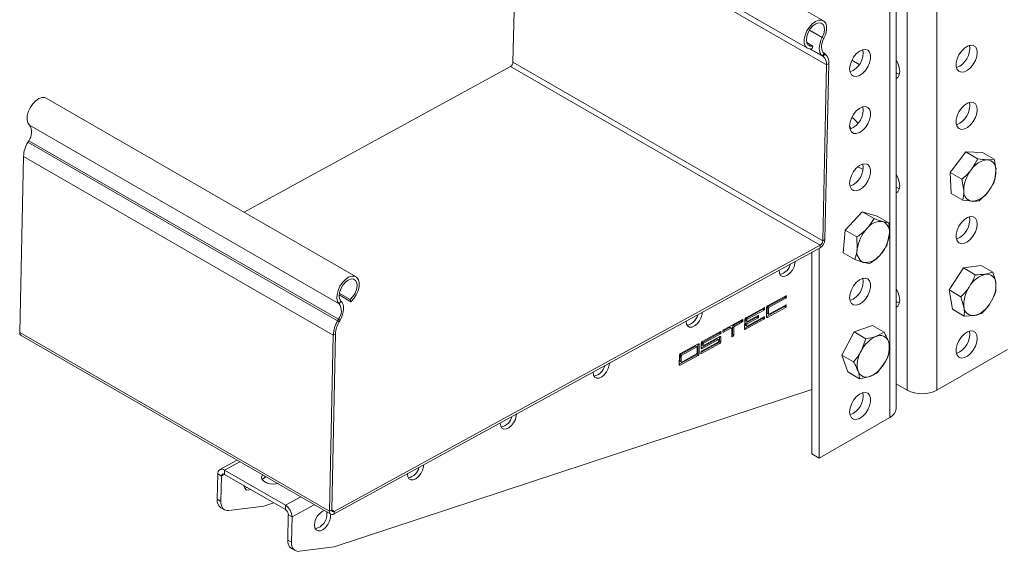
# Model space of a CAD drawing. Header units: millimetres. Extents: x -429 to 669, y -1273 to -42.
# Tile 1 of 10: x -388 to -107, y -1273 to -1121. Entities that reach past the tile are written whole.
import ezdxf

# ---------------------------------------------------------------- set-up
doc = ezdxf.new("R2010")
doc.units = ezdxf.units.MM

msp = doc.modelspace()

# ---------------------------------------------------------------- linework, layer by layer
at = {"color": 7, "linetype": 'Continuous', "lineweight": 0}
for p, q in [((-126.3, -1037.5), (-126.3, -1226.94)), ((-134.79, -1042.38), (-134.79, -1226.94)), ((-139.74, -1045.26), (-139.74, -1214.83)), ((-246.21, -1082.97), (-157.82, -1133.99)), ((-162.67, -1124.07), (-159.03, -1126.18)), ((-158.55, -1126.38), (-159.03, -1126.18)), ((-162.46, -1129.49), (-158.75, -1131.63)), ((-162.41, -1129.49), (-158.99, -1131.47)), ((-158.52, -1130.7), (-158.99, -1131.47)), ((-158.75, -1131.63), (-158.28, -1130.87)), ((-248.01, -1134.46), (-159.62, -1185.49)), ((-247.29, -1133.25), (-158.9, -1184.28)), ((-157.19, -1133.64), (-157.82, -1133.99)), ((-137.98, -1136.51), (-137.79, -1136.4)), ((-385.24, -1151.2), (-296.85, -1202.23)), ((-385.71, -1156.09), (-297.32, -1207.12)), ((-385.46, -1155.66), (-297.07, -1206.69)), ((-386.95, -1160.15), (-298.56, -1211.18)), ((-137.98, -1169.17), (-137.79, -1169.07)), ((-159.64, -1186.23), (-159.62, -1185.49)), ((-158.9, -1184.28), (-158.26, -1183.93)), ((-296.85, -1202.23), (-296.36, -1201.49)), ((-169.76, -1200.42), (-169.41, -1200.62)), ((-169.62, -1200.17), (-169.27, -1200.38)), ((-169.4, -1199.96), (-169.26, -1200.05)), ((-137.98, -1201.84), (-137.79, -1201.73)), ((-175.99, -1203.83), (-175.63, -1204.03)), ((-175.84, -1203.59), (-175.49, -1203.79)), ((-175.62, -1203.38), (-175.48, -1203.46)), ((-174.75, -1204.95), (-174.4, -1205.15)), ((-174.72, -1203.3), (-174.36, -1203.5)), ((-174.57, -1203.05), (-174.22, -1203.26)), ((-169.82, -1203.06), (-169.47, -1203.27)), ((-169.68, -1202.82), (-169.32, -1203.02)), ((-169.46, -1202.61), (-169.32, -1202.69)), ((-297.32, -1207.12), (-296.87, -1207.38)), ((-296.62, -1206.95), (-297.07, -1206.69)), ((-182.21, -1207.24), (-181.85, -1207.44)), ((-182.06, -1207), (-181.71, -1207.2)), ((-181.85, -1206.79), (-181.7, -1206.87)), ((-180.97, -1208.03), (-180.61, -1208.23)), ((-180.94, -1206.71), (-180.58, -1206.91)), ((-180.94, -1207.04), (-180.59, -1207.24)), ((-180.82, -1207.79), (-180.47, -1207.99)), ((-180.79, -1206.46), (-180.44, -1206.67)), ((-177.71, -1206.08), (-177.36, -1206.29)), ((-177.56, -1205.84), (-177.21, -1206.04)), ((-177.35, -1205.63), (-177.2, -1205.71)), ((-176.04, -1206.47), (-175.69, -1206.68)), ((-175.9, -1206.23), (-175.54, -1206.43)), ((-175.68, -1206.02), (-175.54, -1206.1)), ((-174.97, -1205.98), (-174.7, -1206.13)), ((-388.03, -1210.43), (-299.64, -1261.46)), ((-297.93, -1210.83), (-298.56, -1211.18)), ((-188.43, -1210.65), (-188.07, -1210.86)), ((-188.28, -1210.41), (-187.93, -1210.61)), ((-188.07, -1210.2), (-187.92, -1210.28)), ((-187.36, -1210.31), (-187.22, -1210.39)), ((-185.46, -1209.02), (-185.1, -1209.23)), ((-184.62, -1208.89), (-184.26, -1209.09)), ((-184.33, -1208.4), (-183.97, -1208.61)), ((-181.19, -1209.39), (-180.92, -1209.55)), ((-180.97, -1208.36), (-180.62, -1208.56)), ((-194.44, -1213.69), (-194.14, -1213.86)), ((-193.38, -1213.53), (-193.02, -1213.73)), ((-193.23, -1213.29), (-192.88, -1213.49)), ((-189.02, -1212.28), (-188.67, -1212.49)), ((-188.62, -1213.37), (-188.27, -1213.58)), ((-188.33, -1212.89), (-187.98, -1213.09)), ((-188.24, -1211.6), (-187.95, -1211.77)), ((-184.87, -1211.56), (-184.74, -1211.64)), ((-184.81, -1211.28), (-184.45, -1211.48)), ((-184.66, -1211.04), (-184.31, -1211.24)), ((-195.21, -1214.37), (-194.86, -1214.58)), ((-194.55, -1216.3), (-194.2, -1216.5)), ((-193.64, -1216.37), (-193.5, -1216.45)), ((-193.61, -1214.89), (-193.33, -1215.05)), ((-193.39, -1213.86), (-193.03, -1214.07)), ((-139.74, -1215.36), (-139.74, -1234.69)), ((-199.63, -1218.59), (-199.28, -1218.8)), ((-199.6, -1216.94), (-199.25, -1217.15)), ((-199.45, -1216.7), (-199.1, -1216.9)), ((-194.84, -1216.79), (-194.49, -1216.99)), ((-199.86, -1219.62), (-199.58, -1219.78)), ((-329.58, -1249.74), (-325.24, -1247.36)), ((-329.58, -1249.74), (-329.61, -1250.98)), ((-331.54, -1250.87), (-330.48, -1251.48)), ((-330.48, -1251.48), (-329.59, -1250.99)), ((-318.09, -1251.86), (-318.08, -1251.5)), ((-331.69, -1258.1), (-330.63, -1258.72)), ((-312.19, -1259.78), (-307.85, -1257.4)), ((-312.19, -1259.78), (-312.21, -1261.02)), ((-310.33, -1263.12), (-303.98, -1259.64)), ((-299.64, -1261.46), (-299, -1261.11)), ((-299, -1261.15), (-298.31, -1261.55)), ((-310.33, -1263.12), (-311.39, -1262.5)), ((-298.31, -1261.55), (-298.33, -1262.29)), ((-311.54, -1269.74), (-310.48, -1270.35))]:
    msp.add_line(p, q, dxfattribs=at)
at = {"color": 7, "linetype": 'Continuous', "lineweight": 15}
for p, q in [((-137.98, -1232.24), (-137.98, -1044.24)), ((-158.7, -1121.4), (-247.09, -1070.37)), ((-251.64, -1078.25), (-163.25, -1129.28)), ((-247.29, -1133.25), (-246.21, -1082.97)), ((-163.45, -1127.61), (-161.7, -1128.62)), ((-161.7, -1128.62), (-161.88, -1129.43)), ((-158.75, -1131.63), (-158.99, -1131.47)), ((-158.28, -1130.87), (-158.52, -1130.7)), ((-323.96, -1176.11), (-248.01, -1134.46)), ((-158.9, -1184.28), (-157.82, -1133.99)), ((-158.26, -1183.93), (-157.19, -1133.64)), ((-148.5, -1133.9), (-150.6, -1132.69)), ((-137.79, -1136.4), (-137.98, -1136.3)), ((-137.01, -1136.74), (-137.79, -1136.4)), ((-292.05, -1194.53), (-380.44, -1143.5)), ((-150.8, -1152.25), (-151.22, -1151.32)), ((-385.46, -1155.66), (-385.71, -1156.09)), ((-386.95, -1160.15), (-388.03, -1210.43)), ((-122.52, -1164.77), (-118.05, -1158.89)), ((-118.05, -1158.89), (-114.71, -1160.82)), ((-118.05, -1158.89), (-113.34, -1159.01)), ((-113.34, -1159.01), (-110, -1160.93)), ((-147.41, -1163.93), (-148.87, -1163.09)), ((-110, -1160.93), (-111.94, -1161.11)), ((-122.29, -1170.76), (-122.52, -1164.77)), ((-122.52, -1164.77), (-119.19, -1166.69)), ((-109.77, -1166.92), (-109.48, -1164.17)), ((-119.19, -1166.69), (-118.66, -1169.93)), ((-137.79, -1169.07), (-137.98, -1168.96)), ((-137.01, -1169.4), (-137.79, -1169.07)), ((-122.29, -1170.76), (-118.96, -1172.68)), ((-118.96, -1172.68), (-116.19, -1172.98)), ((-152.48, -1181.23), (-147.61, -1175.99)), ((-147.61, -1175.99), (-144.27, -1177.92)), ((-147.61, -1175.99), (-143.35, -1177.19)), ((-143.35, -1177.19), (-140.01, -1179.12)), ((-140.01, -1179.12), (-141.73, -1178.76)), ((-153.09, -1187.68), (-152.48, -1181.23)), ((-152.48, -1181.23), (-149.14, -1183.16)), ((-140.63, -1185.56), (-139.91, -1182.58)), ((-298.31, -1261.55), (-159.62, -1185.49)), ((-149.14, -1183.16), (-149.04, -1186.62)), ((-298.33, -1262.29), (-159.64, -1186.23)), ((-162.01, -1187.53), (-162.01, -1245.1)), ((-159.89, -1186.37), (-159.89, -1246.33)), ((-153.09, -1187.68), (-149.76, -1189.6)), ((-149.76, -1189.6), (-147.22, -1190.44)), ((-122.8, -1198.3), (-118.72, -1192.03)), ((-118.72, -1192.03), (-113.74, -1191.27)), ((-118.72, -1192.03), (-115.38, -1193.95)), ((-113.74, -1191.27), (-110.4, -1193.19)), ((-110.4, -1193.19), (-112.48, -1193.81)), ((-109.5, -1198.71), (-109.54, -1196.19)), ((-296.84, -1199.22), (-293.72, -1201.02)), ((-121.89, -1203.82), (-122.8, -1198.3)), ((-122.8, -1198.3), (-119.46, -1200.23)), ((-296.9, -1199.73), (-293.57, -1201.65)), ((-293.57, -1201.65), (-293.72, -1201.02)), ((-169.4, -1199.96), (-174.63, -1202.83)), ((-174.57, -1203.05), (-169.76, -1200.42)), ((-174.22, -1203.26), (-169.41, -1200.62)), ((-169.62, -1200.17), (-169.62, -1200.08)), ((-169.27, -1200.38), (-169.26, -1200.05)), ((-137.79, -1201.73), (-137.98, -1201.62)), ((-137.01, -1202.06), (-137.79, -1201.73)), ((-119.46, -1200.23), (-118.6, -1203.22)), ((-175.62, -1203.37), (-180.85, -1206.24)), ((-180.79, -1206.46), (-175.99, -1203.83)), ((-180.44, -1206.67), (-175.63, -1204.03)), ((-175.84, -1203.59), (-175.84, -1203.49)), ((-175.49, -1203.79), (-175.48, -1203.46)), ((-174.97, -1205.89), (-169.82, -1203.06)), ((-174.92, -1203.31), (-174.97, -1205.96)), ((-174.75, -1204.95), (-174.72, -1203.3)), ((-174.71, -1205.04), (-174.36, -1205.25)), ((-174.7, -1206.13), (-169.47, -1203.27)), ((-174.4, -1205.15), (-174.36, -1203.5)), ((-169.45, -1202.6), (-174.26, -1205.24)), ((-169.68, -1202.82), (-169.67, -1202.73)), ((-169.32, -1203.02), (-169.32, -1202.69)), ((-121.89, -1203.82), (-118.56, -1205.75)), ((-297.07, -1206.69), (-297.32, -1207.12)), ((-296.62, -1206.95), (-296.87, -1207.38)), ((-181.84, -1206.78), (-187.21, -1209.73)), ((-184.33, -1208.4), (-182.21, -1207.24)), ((-183.97, -1208.61), (-181.85, -1207.44)), ((-182.06, -1207), (-182.06, -1206.9)), ((-181.71, -1207.2), (-181.7, -1206.87)), ((-181.19, -1209.3), (-176.04, -1206.47)), ((-181.14, -1206.73), (-181.19, -1209.37)), ((-180.97, -1208.36), (-180.97, -1208.03)), ((-180.94, -1207.04), (-180.94, -1206.71)), ((-180.92, -1209.55), (-175.69, -1206.68)), ((-180.9, -1207.13), (-180.55, -1207.34)), ((-180.82, -1207.79), (-177.71, -1206.08)), ((-180.59, -1207.24), (-180.58, -1206.91)), ((-175.67, -1206.02), (-180.48, -1208.65)), ((-180.47, -1207.99), (-177.36, -1206.29)), ((-177.34, -1205.62), (-180.45, -1207.33)), ((-177.56, -1205.84), (-177.56, -1205.75)), ((-177.21, -1206.04), (-177.2, -1205.71)), ((-175.9, -1206.23), (-175.89, -1206.14)), ((-175.54, -1206.43), (-175.54, -1206.1)), ((-118.56, -1205.75), (-115.66, -1205.6)), ((-297.93, -1210.83), (-299, -1261.11)), ((-188.06, -1210.19), (-193.29, -1213.06)), ((-193.23, -1213.29), (-188.43, -1210.65)), ((-192.88, -1213.49), (-188.07, -1210.86)), ((-188.28, -1210.41), (-188.28, -1210.32)), ((-187.93, -1210.61), (-187.92, -1210.28)), ((-187.36, -1210.07), (-185.46, -1209.02)), ((-187.36, -1209.97), (-187.36, -1210.3)), ((-187.22, -1210.39), (-185.1, -1209.23)), ((-184.91, -1209.21), (-185.26, -1209.01)), ((-184.83, -1209.4), (-184.87, -1211.55)), ((-184.66, -1211.04), (-184.62, -1208.89)), ((-184.31, -1211.24), (-184.26, -1209.09)), ((-180.93, -1208.46), (-180.58, -1208.66)), ((-180.62, -1208.56), (-180.61, -1208.23)), ((-153.43, -1216.93), (-149.94, -1210.29)), ((-149.94, -1210.29), (-144.74, -1208.46)), ((-149.94, -1210.29), (-146.61, -1212.22)), ((-144.74, -1208.46), (-141.4, -1210.39)), ((-141.4, -1210.39), (-143.59, -1211.54)), ((-387.64, -1211.34), (-299.25, -1262.37)), ((-298.56, -1211.18), (-299.64, -1261.46)), ((-194.42, -1213.68), (-199.51, -1216.47)), ((-193.63, -1216.12), (-188.62, -1213.37)), ((-193.61, -1214.8), (-189.02, -1212.28)), ((-193.58, -1213.55), (-193.61, -1214.87)), ((-193.5, -1216.45), (-188.27, -1213.58)), ((-188.68, -1213.15), (-193.49, -1215.79)), ((-193.39, -1213.86), (-193.38, -1213.53)), ((-193.33, -1215.05), (-188.67, -1212.49)), ((-188.23, -1211.59), (-192.89, -1214.15)), ((-188.57, -1212.48), (-188.92, -1212.28)), ((-188.53, -1212.58), (-188.54, -1212.91)), ((-188.33, -1212.89), (-188.31, -1211.64)), ((-187.98, -1213.09), (-187.95, -1211.77)), ((-184.87, -1211.31), (-184.81, -1211.28)), ((-184.74, -1211.64), (-184.45, -1211.48)), ((-146.61, -1212.22), (-147.94, -1215.77)), ((-195.21, -1214.37), (-199.45, -1216.7)), ((-194.86, -1214.58), (-199.1, -1216.9)), ((-194.76, -1214.57), (-195.12, -1214.37)), ((-194.76, -1216.32), (-194.72, -1214.67)), ((-194.55, -1216.3), (-194.5, -1213.73)), ((-194.2, -1216.5), (-194.14, -1213.86)), ((-193.63, -1216.03), (-193.64, -1216.36)), ((-193.34, -1213.96), (-192.99, -1214.16)), ((-193.03, -1214.07), (-193.02, -1213.73)), ((-126.3, -1226.94), (-106.15, -1215.3)), ((-199.8, -1216.96), (-199.86, -1219.61)), ((-199.85, -1219.53), (-194.84, -1216.79)), ((-199.6, -1216.94), (-199.63, -1218.59)), ((-199.59, -1218.69), (-199.24, -1218.89)), ((-199.58, -1219.78), (-194.49, -1216.99)), ((-199.25, -1217.15), (-199.28, -1218.8)), ((-199.14, -1218.89), (-194.9, -1216.56)), ((-153.43, -1216.93), (-150.09, -1218.85)), ((-151.71, -1221.73), (-153.43, -1216.93)), ((-143.16, -1221.83), (-141.01, -1218.75)), ((-151.71, -1221.73), (-148.37, -1223.66)), ((-148.37, -1223.66), (-145.36, -1222.98)), ((-298.26, -1271.72), (-162.01, -1226.72)), ((-147.4, -1227.82), (-147.64, -1227.68)), ((-137.98, -1225.1), (-134.79, -1226.94)), ((-159.89, -1246.33), (-139.74, -1234.69)), ((-326.02, -1246.91), (-330.93, -1249.61)), ((-159.89, -1246.33), (-162.01, -1245.1)), ((-329.58, -1249.74), (-312.19, -1259.78)), ((-331.69, -1258.1), (-331.54, -1250.87)), ((-330.63, -1258.72), (-330.48, -1251.48)), ((-329.61, -1250.98), (-312.21, -1261.02)), ((-317.75, -1251.68), (-318.09, -1251.86)), ((-330.66, -1260.5), (-329.6, -1261.11)), ((-318.41, -1260.09), (-328.39, -1261.32)), ((-315.5, -1259.13), (-318.41, -1260.09)), ((-311.39, -1262.5), (-311.54, -1269.74)), ((-310.33, -1263.12), (-310.48, -1270.35)), ((-300.38, -1262.3), (-300.44, -1261.68)), ((-310.51, -1272.13), (-309.45, -1272.74)), ((-308.24, -1272.96), (-298.26, -1271.72))]:
    msp.add_line(p, q, dxfattribs=at)
at = {"color": 7, "linetype": 'Continuous', "lineweight": 15, "flags": 128}
for points in [[(-158.55, -1126.38), (-158.05, -1125.21), (-157.79, -1124.04), (-157.79, -1122.98), (-158.04, -1122.11), (-158.54, -1121.51), (-159.23, -1121.21), (-160.06, -1121.25), (-160.97, -1121.62), (-161.87, -1122.29), (-162.71, -1123.21), (-163.4, -1124.3), (-163.9, -1125.48), (-164.16, -1126.64), (-164.16, -1127.7), (-163.9, -1128.57), (-163.41, -1129.17), (-162.72, -1129.47), (-161.88, -1129.43)], [(-159.03, -1126.18), (-158.59, -1125.11), (-158.4, -1124.07), (-158.47, -1123.17), (-158.8, -1122.48), (-159.35, -1122.08), (-160.07, -1122.02), (-160.88, -1122.3), (-161.7, -1122.89), (-162.44, -1123.73), (-163.04, -1124.74), (-163.42, -1125.8), (-163.56, -1126.82), (-163.42, -1127.69), (-163.04, -1128.31), (-162.45, -1128.64), (-161.7, -1128.62)], [(-158.99, -1131.47), (-159.37, -1131.1), (-159.65, -1130.62), (-159.82, -1130.02), (-159.88, -1129.33), (-159.83, -1128.58), (-159.67, -1127.79), (-159.4, -1126.98), (-159.03, -1126.18)], [(-158.52, -1130.7), (-158.83, -1130.4), (-159.05, -1130.01), (-159.2, -1129.52), (-159.25, -1128.96), (-159.21, -1128.35), (-159.07, -1127.7), (-158.85, -1127.03), (-158.55, -1126.38)], [(-114.81, -1130.49), (-114.94, -1129.54), (-115.33, -1128.83), (-115.94, -1128.43), (-116.72, -1128.36), (-117.59, -1128.63), (-118.49, -1129.22), (-119.32, -1130.08), (-120.02, -1131.13), (-120.52, -1132.28), (-120.79, -1133.42), (-120.79, -1134.45), (-120.52, -1135.29), (-120.02, -1135.85), (-119.32, -1136.09), (-118.49, -1135.99), (-117.59, -1135.55), (-116.72, -1134.82), (-115.94, -1133.85), (-115.33, -1132.74), (-114.94, -1131.59), (-114.81, -1130.49)], [(-151.23, -1135.18), (-151.09, -1134.08), (-150.7, -1132.92), (-150.1, -1131.81), (-149.32, -1130.85), (-148.45, -1130.11), (-147.55, -1129.67), (-146.72, -1129.57), (-146.02, -1129.81), (-145.51, -1130.37), (-145.25, -1131.21), (-145.25, -1132.24), (-145.51, -1133.38), (-146.02, -1134.53), (-146.72, -1135.58), (-147.55, -1136.44), (-148.45, -1137.03), (-149.32, -1137.31), (-150.1, -1137.24), (-150.7, -1136.83), (-151.09, -1136.12), (-151.23, -1135.18)], [(-137.98, -1137.93), (-137.48, -1137.6), (-137.06, -1136.88), (-136.91, -1135.89), (-137.06, -1134.74), (-137.48, -1133.52), (-137.98, -1132.62)], [(-380.44, -1143.5), (-380.85, -1143.34), (-381.66, -1143.33), (-382.56, -1143.65), (-383.48, -1144.27), (-384.33, -1145.16), (-385.05, -1146.23), (-385.58, -1147.4), (-385.88, -1148.57), (-385.92, -1149.65), (-385.7, -1150.55), (-385.24, -1151.2)], [(-151.23, -1151.51), (-151.09, -1150.41), (-150.7, -1149.25), (-150.1, -1148.14), (-149.32, -1147.18), (-148.45, -1146.44), (-147.55, -1146), (-146.72, -1145.9), (-146.02, -1146.14), (-145.51, -1146.7), (-145.25, -1147.54), (-145.25, -1148.57), (-145.51, -1149.72), (-146.02, -1150.86), (-146.72, -1151.91), (-147.55, -1152.77), (-148.45, -1153.36), (-149.32, -1153.64), (-150.1, -1153.57), (-150.7, -1153.16), (-151.09, -1152.45), (-151.23, -1151.51)], [(-114.81, -1146.82), (-114.94, -1145.87), (-115.33, -1145.16), (-115.94, -1144.76), (-116.72, -1144.69), (-117.59, -1144.96), (-118.49, -1145.55), (-119.32, -1146.41), (-120.02, -1147.46), (-120.52, -1148.61), (-120.79, -1149.75), (-120.79, -1150.78), (-120.52, -1151.62), (-120.02, -1152.18), (-119.32, -1152.42), (-118.49, -1152.32), (-117.59, -1151.88), (-116.72, -1151.15), (-115.94, -1150.18), (-115.33, -1149.07), (-114.94, -1147.92), (-114.81, -1146.82)], [(-151.23, -1167.84), (-151.09, -1166.74), (-150.7, -1165.58), (-150.1, -1164.47), (-149.32, -1163.51), (-148.45, -1162.77), (-147.55, -1162.33), (-146.72, -1162.23), (-146.02, -1162.47), (-145.51, -1163.03), (-145.25, -1163.87), (-145.25, -1164.91), (-145.51, -1166.05), (-146.02, -1167.19), (-146.72, -1168.24), (-147.55, -1169.1), (-148.45, -1169.69), (-149.32, -1169.97), (-150.1, -1169.9), (-150.7, -1169.49), (-151.09, -1168.78), (-151.23, -1167.84)], [(-137.98, -1170.59), (-137.48, -1170.26), (-137.06, -1169.54), (-136.91, -1168.56), (-137.06, -1167.4), (-137.48, -1166.18), (-137.98, -1165.28)], [(-114.81, -1179.48), (-114.94, -1178.53), (-115.33, -1177.82), (-115.94, -1177.42), (-116.72, -1177.35), (-117.59, -1177.62), (-118.49, -1178.22), (-119.32, -1179.07), (-120.02, -1180.12), (-120.52, -1181.27), (-120.79, -1182.41), (-120.79, -1183.45), (-120.52, -1184.28), (-120.02, -1184.84), (-119.32, -1185.09), (-118.49, -1184.98), (-117.59, -1184.54), (-116.72, -1183.81), (-115.94, -1182.84), (-115.33, -1181.73), (-114.94, -1180.58), (-114.81, -1179.48)], [(-171.37, -1192.67), (-171.37, -1192.74), (-171.27, -1193.55), (-170.92, -1194.13), (-170.38, -1194.42), (-169.7, -1194.4), (-168.94, -1194.06), (-168.21, -1193.44), (-167.56, -1192.61), (-167.08, -1191.65), (-166.82, -1190.68), (-166.78, -1190.15)], [(-293.57, -1201.65), (-292.72, -1200.76), (-292, -1199.69), (-291.47, -1198.53), (-291.17, -1197.35), (-291.13, -1196.27), (-291.34, -1195.37), (-291.8, -1194.71), (-292.46, -1194.37), (-293.28, -1194.35), (-294.18, -1194.67), (-295.09, -1195.3), (-295.94, -1196.18), (-296.66, -1197.25), (-297.19, -1198.42), (-297.49, -1199.59), (-297.53, -1200.68), (-297.31, -1201.58), (-296.85, -1202.23)], [(-293.72, -1201.02), (-292.96, -1200.21), (-292.34, -1199.22), (-291.92, -1198.16), (-291.75, -1197.13), (-291.84, -1196.23), (-292.19, -1195.57), (-292.76, -1195.2), (-293.48, -1195.17), (-294.3, -1195.47), (-295.11, -1196.09), (-295.85, -1196.94), (-296.43, -1197.96), (-296.8, -1199.02), (-296.91, -1200.03), (-296.76, -1200.88), (-296.36, -1201.49)], [(-151.23, -1200.5), (-151.09, -1199.4), (-150.7, -1198.24), (-150.1, -1197.13), (-149.32, -1196.17), (-148.45, -1195.43), (-147.55, -1195), (-146.72, -1194.89), (-146.02, -1195.13), (-145.51, -1195.7), (-145.25, -1196.53), (-145.25, -1197.57), (-145.51, -1198.71), (-146.02, -1199.85), (-146.72, -1200.9), (-147.55, -1201.76), (-148.45, -1202.36), (-149.32, -1202.63), (-150.1, -1202.56), (-150.7, -1202.15), (-151.09, -1201.45), (-151.23, -1200.5)], [(-137.98, -1203.25), (-137.48, -1202.93), (-137.06, -1202.2), (-136.91, -1201.22), (-137.06, -1200.06), (-137.48, -1198.85), (-137.98, -1197.94)], [(-296.36, -1201.49), (-296.01, -1201.9), (-295.77, -1202.43), (-295.64, -1203.06), (-295.62, -1203.77), (-295.71, -1204.54), (-295.91, -1205.35), (-296.22, -1206.16), (-296.62, -1206.95)], [(-169.26, -1200.05), (-169.26, -1200.02), (-169.27, -1199.99), (-169.28, -1199.97), (-169.3, -1199.95), (-169.32, -1199.94), (-169.34, -1199.94), (-169.37, -1199.95), (-169.4, -1199.96)], [(-197.88, -1207.2), (-197.88, -1207.28), (-197.78, -1208.08), (-197.43, -1208.66), (-196.89, -1208.96), (-196.2, -1208.93), (-195.45, -1208.59), (-194.71, -1207.97), (-194.07, -1207.14), (-193.59, -1206.19), (-193.33, -1205.22), (-193.29, -1204.69)], [(-175.48, -1203.46), (-175.48, -1203.43), (-175.49, -1203.4), (-175.5, -1203.38), (-175.52, -1203.37), (-175.54, -1203.36), (-175.56, -1203.35), (-175.59, -1203.36), (-175.62, -1203.37)], [(-174.26, -1205.24), (-174.29, -1205.25), (-174.31, -1205.26), (-174.34, -1205.26), (-174.36, -1205.25), (-174.38, -1205.23), (-174.39, -1205.21), (-174.4, -1205.18), (-174.4, -1205.15)], [(-169.32, -1202.69), (-169.32, -1202.66), (-169.32, -1202.64), (-169.34, -1202.61), (-169.35, -1202.6), (-169.38, -1202.59), (-169.4, -1202.59), (-169.43, -1202.59), (-169.45, -1202.6)], [(-181.7, -1206.87), (-181.7, -1206.84), (-181.71, -1206.81), (-181.72, -1206.79), (-181.74, -1206.78), (-181.76, -1206.77), (-181.78, -1206.77), (-181.81, -1206.77), (-181.84, -1206.78)], [(-180.45, -1207.33), (-180.48, -1207.34), (-180.51, -1207.35), (-180.53, -1207.35), (-180.55, -1207.34), (-180.57, -1207.32), (-180.58, -1207.3), (-180.59, -1207.27), (-180.59, -1207.24)], [(-177.2, -1205.71), (-177.21, -1205.68), (-177.21, -1205.65), (-177.23, -1205.63), (-177.24, -1205.62), (-177.26, -1205.61), (-177.29, -1205.61), (-177.31, -1205.61), (-177.34, -1205.62)], [(-175.54, -1206.1), (-175.54, -1206.07), (-175.55, -1206.05), (-175.56, -1206.03), (-175.58, -1206.01), (-175.6, -1206), (-175.62, -1206), (-175.65, -1206), (-175.67, -1206.02)], [(-174.97, -1205.96), (-174.97, -1206.02), (-174.96, -1206.07), (-174.93, -1206.12), (-174.9, -1206.15), (-174.85, -1206.17), (-174.81, -1206.17), (-174.75, -1206.16), (-174.7, -1206.13)], [(-187.92, -1210.28), (-187.92, -1210.25), (-187.93, -1210.22), (-187.94, -1210.2), (-187.96, -1210.19), (-187.98, -1210.18), (-188, -1210.18), (-188.03, -1210.18), (-188.06, -1210.19)], [(-187.36, -1210.3), (-187.36, -1210.33), (-187.35, -1210.36), (-187.34, -1210.38), (-187.32, -1210.4), (-187.3, -1210.41), (-187.28, -1210.41), (-187.25, -1210.4), (-187.22, -1210.39)], [(-185.1, -1209.23), (-185.05, -1209.2), (-185, -1209.19), (-184.95, -1209.2), (-184.91, -1209.21), (-184.87, -1209.25), (-184.85, -1209.29), (-184.83, -1209.34), (-184.83, -1209.4)], [(-181.19, -1209.37), (-181.19, -1209.43), (-181.18, -1209.49), (-181.15, -1209.53), (-181.12, -1209.56), (-181.07, -1209.58), (-181.03, -1209.58), (-180.97, -1209.57), (-180.92, -1209.55)], [(-180.48, -1208.65), (-180.51, -1208.66), (-180.53, -1208.67), (-180.56, -1208.67), (-180.58, -1208.66), (-180.6, -1208.64), (-180.61, -1208.62), (-180.62, -1208.6), (-180.62, -1208.56)], [(-114.81, -1212.14), (-114.94, -1211.19), (-115.33, -1210.49), (-115.94, -1210.08), (-116.72, -1210.01), (-117.59, -1210.28), (-118.49, -1210.88), (-119.32, -1211.74), (-120.02, -1212.79), (-120.52, -1213.93), (-120.79, -1215.07), (-120.79, -1216.11), (-120.52, -1216.94), (-120.02, -1217.51), (-119.32, -1217.75), (-118.49, -1217.64), (-117.59, -1217.21), (-116.72, -1216.47), (-115.94, -1215.51), (-115.33, -1214.4), (-114.94, -1213.24), (-114.81, -1212.14)], [(-194.14, -1213.86), (-194.15, -1213.8), (-194.16, -1213.74), (-194.19, -1213.7), (-194.22, -1213.67), (-194.26, -1213.65), (-194.31, -1213.65), (-194.37, -1213.66), (-194.42, -1213.68)], [(-188.67, -1212.49), (-188.64, -1212.48), (-188.61, -1212.47), (-188.59, -1212.47), (-188.57, -1212.48), (-188.55, -1212.5), (-188.54, -1212.52), (-188.53, -1212.55), (-188.53, -1212.58)], [(-187.95, -1211.77), (-187.96, -1211.71), (-187.97, -1211.66), (-188, -1211.61), (-188.03, -1211.58), (-188.07, -1211.56), (-188.12, -1211.56), (-188.17, -1211.57), (-188.23, -1211.59)], [(-184.87, -1211.55), (-184.87, -1211.58), (-184.86, -1211.61), (-184.85, -1211.63), (-184.84, -1211.65), (-184.81, -1211.65), (-184.79, -1211.66), (-184.76, -1211.65), (-184.74, -1211.64)], [(-194.72, -1214.67), (-194.72, -1214.63), (-194.73, -1214.61), (-194.74, -1214.59), (-194.76, -1214.57), (-194.78, -1214.56), (-194.8, -1214.56), (-194.83, -1214.57), (-194.86, -1214.58)], [(-193.64, -1216.36), (-193.64, -1216.39), (-193.63, -1216.42), (-193.62, -1216.44), (-193.6, -1216.45), (-193.58, -1216.46), (-193.56, -1216.46), (-193.53, -1216.46), (-193.5, -1216.45)], [(-193.61, -1214.87), (-193.6, -1214.93), (-193.59, -1214.99), (-193.56, -1215.03), (-193.53, -1215.06), (-193.49, -1215.08), (-193.44, -1215.08), (-193.39, -1215.07), (-193.33, -1215.05)], [(-192.89, -1214.15), (-192.92, -1214.16), (-192.95, -1214.17), (-192.97, -1214.17), (-192.99, -1214.16), (-193.01, -1214.14), (-193.02, -1214.12), (-193.03, -1214.1), (-193.03, -1214.07)], [(-224.39, -1221.74), (-224.39, -1221.82), (-224.28, -1222.62), (-223.94, -1223.2), (-223.4, -1223.5), (-222.71, -1223.47), (-221.96, -1223.13), (-221.22, -1222.51), (-220.58, -1221.68), (-220.1, -1220.73), (-219.84, -1219.76), (-219.79, -1219.22)], [(-199.28, -1218.8), (-199.28, -1218.83), (-199.27, -1218.86), (-199.26, -1218.88), (-199.24, -1218.89), (-199.22, -1218.9), (-199.2, -1218.9), (-199.17, -1218.9), (-199.14, -1218.89)], [(-199.86, -1219.61), (-199.85, -1219.67), (-199.84, -1219.72), (-199.81, -1219.76), (-199.78, -1219.79), (-199.74, -1219.81), (-199.69, -1219.81), (-199.64, -1219.8), (-199.58, -1219.78)], [(-151.23, -1233.16), (-151.09, -1232.06), (-150.7, -1230.91), (-150.1, -1229.8), (-149.32, -1228.83), (-148.45, -1228.1), (-147.55, -1227.66), (-146.72, -1227.55), (-146.02, -1227.79), (-145.51, -1228.36), (-145.25, -1229.19), (-145.25, -1230.23), (-145.51, -1231.37), (-146.02, -1232.52), (-146.72, -1233.56), (-147.55, -1234.42), (-148.45, -1235.02), (-149.32, -1235.29), (-150.1, -1235.22), (-150.7, -1234.82), (-151.09, -1234.11), (-151.23, -1233.16)], [(-250.9, -1236.28), (-250.9, -1236.35), (-250.79, -1237.16), (-250.45, -1237.74), (-249.91, -1238.03), (-249.22, -1238.01), (-248.47, -1237.67), (-247.73, -1237.05), (-247.09, -1236.22), (-246.61, -1235.27), (-246.34, -1234.29), (-246.3, -1233.76)], [(-277.4, -1250.82), (-277.41, -1250.89), (-277.3, -1251.7), (-276.96, -1252.28), (-276.41, -1252.57), (-275.73, -1252.55), (-274.98, -1252.21), (-274.24, -1251.59), (-273.59, -1250.76), (-273.12, -1249.8), (-272.85, -1248.83), (-272.81, -1248.3)], [(-318.7, -1251.13), (-318.71, -1251.14), (-319, -1251.75), (-318.9, -1252.38), (-318.42, -1252.96), (-317.62, -1253.42), (-316.6, -1253.71), (-315.48, -1253.78), (-314.39, -1253.63), (-314.38, -1253.63)], [(-318.09, -1251.86), (-318.73, -1252.38), (-318.83, -1252.51)], [(-322.06, -1255.34), (-322.74, -1255.5), (-323.37, -1255.37), (-323.82, -1254.92), (-324.04, -1254.22), (-324.05, -1254.19)], [(-323.12, -1254.73), (-323.45, -1254.84), (-323.84, -1254.89)], [(-330.63, -1258.72), (-330.61, -1259.32), (-330.5, -1259.87), (-330.31, -1260.34), (-330.05, -1260.74), (-329.71, -1261.04), (-329.32, -1261.24), (-328.88, -1261.33), (-328.39, -1261.32)], [(-299.64, -1261.46), (-299.62, -1261.75), (-299.55, -1262), (-299.43, -1262.21), (-299.27, -1262.35), (-299.07, -1262.44), (-298.84, -1262.45), (-298.59, -1262.41), (-298.33, -1262.29)], [(-299, -1261.11), (-298.99, -1261.26), (-298.96, -1261.4), (-298.89, -1261.5), (-298.81, -1261.58), (-298.7, -1261.62), (-298.58, -1261.63), (-298.45, -1261.61), (-298.31, -1261.55)], [(-303.91, -1265.43), (-303.81, -1266.23), (-303.47, -1266.81), (-302.92, -1267.11), (-302.24, -1267.08), (-301.48, -1266.74), (-300.75, -1266.12), (-300.1, -1265.29), (-299.62, -1264.34), (-299.36, -1263.37), (-299.34, -1262.48), (-299.37, -1262.29)], [(-310.48, -1270.35), (-310.45, -1270.96), (-310.34, -1271.5), (-310.16, -1271.98), (-309.89, -1272.37), (-309.56, -1272.67), (-309.17, -1272.87), (-308.72, -1272.97), (-308.24, -1272.96)]]:
    msp.add_lwpolyline(points, dxfattribs=at)
at = {"color": 7, "linetype": 'Continuous', "lineweight": 15}
for centre, radius, start, end in [((-122.88, -1129.3), 5.91, 291.4245, 8.5808), ((-160.52, -1133.69), 2.71, 353.6103, 49.3913), ((-160.36, -1133.29), 3.19, 353.6099, 49.392), ((-153.28, -1130.52), 5.91, 291.4245, 8.5809), ((-248.82, -1133.16), 1.54, 301.7655, 356.5797), ((-153.28, -1146.85), 5.91, 291.4245, 8.5808), ((-122.88, -1145.63), 5.91, 291.4241, 8.5813), ((-153.67, -1153.85), 5.73, 33.0753, 57.5308), ((-388.47, -1153.28), 3.83, 321.5874, 32.7585), ((-378.21, -1160.6), 8.75, 148.9856, 177.021), ((-153.28, -1163.18), 5.91, 291.4241, 8.5813), ((-111.22, -1167.37), 6.3, 96.6034, 147.5906), ((-112.2, -1163.85), 2.75, 353.3097, 84.5957), ((-108.92, -1170.07), 9.74, 141.4275, 179.178), ((-119.22, -1164.03), 9.74, 321.4275, 359.1781), ((-115.93, -1170.25), 2.75, 173.309, 264.5958), ((-116.92, -1166.72), 6.3, 276.6037, 327.5903), ((-142.25, -1183.74), 5.01, 83.9976, 143.7625), ((-143.07, -1181.74), 3.27, 345.1844, 65.802), ((-122.88, -1178.29), 5.91, 291.4241, 8.5813), ((-138.67, -1187.92), 10.45, 136.8624, 172.8294), ((-150.28, -1181.27), 10.45, 316.8628, 352.8291), ((-161.18, -1183.75), 2.92, 301.7668, 356.5788), ((-160.43, -1184.18), 1.54, 301.7655, 356.5797), ((-145.88, -1187.46), 3.27, 165.1844, 245.802), ((-171.89, -1190), 3.91, 281.0375, 347.2975), ((-146.69, -1185.46), 5.01, 263.9984, 323.7617), ((-110.56, -1200.95), 7.4, 105.0238, 150.6404), ((-112.07, -1196.31), 2.53, 2.6996, 99.3469), ((-153.28, -1195.84), 5.91, 291.4241, 8.5813), ((-118.39, -1196.97), 8.88, 324.8252, 5.0388), ((-109.75, -1202.44), 8.88, 144.8254, 185.0388), ((-300.08, -1204.3), 3.83, 321.5874, 32.7585), ((-169.93, -1200.16), 0.307, 301.77, 356.5757), ((-169.57, -1200.36), 0.307, 301.77, 356.5757), ((-117.57, -1198.46), 7.4, 285.0242, 330.6403), ((-176.15, -1203.57), 0.307, 301.774, 356.5717), ((-175.79, -1203.77), 0.307, 301.774, 356.5717), ((-174.3, -1203.35), 0.614, 121.7667, 176.5791), ((-174.65, -1204.96), 0.101, 172.38, 234.4), ((-174.41, -1203.31), 0.307, 121.7583, 176.5875), ((-174.06, -1203.52), 0.307, 121.7583, 176.5875), ((-169.98, -1202.8), 0.307, 301.7622, 356.5835), ((-169.63, -1203.01), 0.307, 301.7622, 356.5835), ((-116.07, -1203.1), 2.53, 182.6997, 279.3468), ((-289.82, -1211.63), 8.75, 148.9856, 177.021), ((-290.5, -1211.21), 7.44, 148.9852, 177.0209), ((-198.4, -1204.54), 3.91, 281.0358, 347.2992), ((-182.37, -1206.98), 0.307, 301.7697, 356.5736), ((-182.01, -1207.18), 0.307, 301.7697, 356.5736), ((-180.52, -1206.76), 0.614, 121.7677, 176.5769), ((-180.66, -1208.05), 0.307, 121.7622, 176.5835), ((-180.63, -1206.73), 0.307, 121.7622, 176.5835), ((-180.84, -1207.05), 0.101, 172.3874, 234.3925), ((-180.3, -1208.25), 0.307, 121.7622, 176.5835), ((-180.28, -1206.93), 0.307, 121.7622, 176.5835), ((-177.87, -1205.82), 0.307, 301.7707, 356.575), ((-177.52, -1206.02), 0.307, 301.7707, 356.575), ((-176.2, -1206.21), 0.307, 301.7593, 356.5864), ((-175.85, -1206.42), 0.307, 301.7593, 356.5864), ((-387.11, -1210.57), 0.933, 171.3357, 235.4471), ((-188.59, -1210.39), 0.307, 301.7707, 356.575), ((-188.23, -1210.59), 0.307, 301.7707, 356.575), ((-187.05, -1209.99), 0.307, 121.77, 176.5757), ((-185.35, -1209.19), 0.196, 65.1423, 124.2396), ((-184, -1208.93), 0.614, 121.7661, 176.5796), ((-183.65, -1209.13), 0.614, 121.7661, 176.5796), ((-180.87, -1208.37), 0.101, 172.375, 234.3917), ((-122.88, -1210.95), 5.91, 291.4245, 8.5809), ((-192.97, -1213.59), 0.614, 121.7661, 176.5796), ((-193.07, -1213.55), 0.307, 121.7622, 176.5835), ((-192.72, -1213.75), 0.307, 121.7622, 176.5835), ((-188.96, -1212.37), 0.0982, 65.157, 124.228), ((-188.84, -1212.89), 0.307, 301.7593, 356.5864), ((-188.95, -1212.85), 0.614, 301.7681, 356.5776), ((-188.59, -1213.06), 0.614, 301.7681, 356.5776), ((-184.97, -1211.02), 0.307, 301.77, 356.5757), ((-184.62, -1211.22), 0.307, 301.77, 356.5757), ((-140.07, -1219.51), 8.71, 113.8505, 154.6026), ((-142.51, -1213.81), 2.51, 18.2007, 115.3645), ((-147.5, -1214.82), 7.59, 328.8202, 13.635), ((-199.19, -1217), 0.614, 121.7689, 176.5768), ((-195.16, -1214.45), 0.0981, 65.1364, 124.2486), ((-195.06, -1216.3), 0.307, 301.7622, 356.5835), ((-195.17, -1216.26), 0.614, 301.7677, 356.5769), ((-194.81, -1216.47), 0.614, 301.7677, 356.5769), ((-193.33, -1216.05), 0.307, 121.7613, 176.582), ((-193.28, -1213.87), 0.101, 172.3997, 234.3803), ((-141.45, -1219.7), 7.59, 148.8206, 193.6349), ((-199.54, -1218.61), 0.0981, 171.296, 235.4946), ((-199.29, -1216.96), 0.307, 121.7622, 176.5835), ((-198.94, -1217.16), 0.307, 121.7622, 176.5835), ((-148.88, -1215.01), 8.71, 293.8501, 334.6032), ((-224.91, -1219.08), 3.91, 281.0455, 347.2899), ((-146.43, -1220.71), 2.51, 198.2008, 295.365), ((-153.28, -1228.51), 5.91, 291.4245, 8.5809), ((-130.54, -1218.75), 9.22, 242.6096, 297.3904), ((-140.98, -1231.95), 3.02, 294.3745, 354.3053), ((-251.41, -1233.61), 3.91, 281.0377, 347.2972), ((-330.33, -1250.7), 1.22, 51.9782, 188.0023), ((-277.92, -1248.15), 3.91, 281.0377, 347.2972), ((-329.94, -1251.41), 0.541, 51.9787, 188.0022), ((-329.19, -1258.44), 2.53, 172.3359, 234.4464), ((-313.19, -1262.54), 1.81, 1.1454, 57.2102), ((-314.39, -1263.2), 4.06, 1.1452, 57.2109), ((-299.3, -1265.53), 4.61, 113.0997, 178.7448), ((-304.71, -1262.32), 4.33, 283.7366, 0.2508), ((-309.04, -1270.07), 2.53, 172.3359, 234.4464)]:
    msp.add_arc(centre, radius, start, end, dxfattribs=at)
for points, knots in [([(-114.71, -1160.82), (-114.82, -1161.06), (-115.3, -1162.16), (-116, -1163.19), (-116.54, -1163.99)], [0, 0, 0, 0, 0.223711, 1, 1, 1, 1]), ([(-111.94, -1161.11), (-112, -1161.11), (-112.8, -1161.09), (-113.79, -1160.95), (-114.71, -1160.82)], [0, 0, 0, 0, 0.070216, 1, 1, 1, 1]), ([(-109.48, -1164.17), (-109.48, -1164.09), (-109.52, -1163.08), (-109.77, -1161.97), (-110, -1160.93)], [0, 0, 0, 0, 0.070211, 1, 1, 1, 1]), ([(-116.54, -1163.99), (-116.72, -1164.23), (-117.5, -1165.21), (-118.46, -1166.05), (-119.19, -1166.69)], [0, 0, 0, 0, 0.241851, 1, 1, 1, 1]), ([(-111.6, -1170.1), (-111.06, -1169.3), (-110.37, -1168.27), (-109.88, -1167.17), (-109.77, -1166.92)], [0, 0, 0, 0, 0.776286, 1, 1, 1, 1]), ([(-118.66, -1169.93), (-118.66, -1170), (-118.63, -1171), (-118.8, -1171.87), (-118.96, -1172.68)], [0, 0, 0, 0, 0.070218, 1, 1, 1, 1]), ([(-114.25, -1172.8), (-113.52, -1172.16), (-112.57, -1171.32), (-111.79, -1170.34), (-111.6, -1170.1)], [0, 0, 0, 0, 0.758149, 1, 1, 1, 1]), ([(-116.19, -1172.98), (-116.14, -1172.98), (-115.35, -1173), (-114.78, -1172.89), (-114.25, -1172.8)], [0, 0, 0, 0, 0.0702146, 1, 1, 1, 1]), ([(-144.27, -1177.92), (-144.71, -1178.67), (-145.3, -1179.66), (-146.1, -1180.56), (-146.3, -1180.78)], [0, 0, 0, 0, 0.758149, 1, 1, 1, 1]), ([(-141.73, -1178.76), (-141.78, -1178.74), (-142.51, -1178.54), (-143.42, -1178.22), (-144.27, -1177.92)], [0, 0, 0, 0, 0.070214, 1, 1, 1, 1]), ([(-139.91, -1182.58), (-139.9, -1182.5), (-139.8, -1181.41), (-139.91, -1180.22), (-140.01, -1179.12)], [0, 0, 0, 0, 0.070216, 1, 1, 1, 1]), ([(-146.3, -1180.78), (-146.99, -1181.44), (-147.88, -1182.29), (-148.91, -1183), (-149.14, -1183.16)], [0, 0, 0, 0, 0.776285, 1, 1, 1, 1]), ([(-142.65, -1188.42), (-142.46, -1188.2), (-141.65, -1187.3), (-141.07, -1186.31), (-140.63, -1185.56)], [0, 0, 0, 0, 0.2418513, 1, 1, 1, 1]), ([(-149.04, -1186.62), (-149.05, -1186.7), (-149.16, -1187.78), (-149.47, -1188.72), (-149.76, -1189.6)], [0, 0, 0, 0, 0.070209, 1, 1, 1, 1]), ([(-147.22, -1190.44), (-147.17, -1190.45), (-146.45, -1190.65), (-145.96, -1190.73), (-145.5, -1190.8)], [0, 0, 0, 0, 0.070214, 1, 1, 1, 1]), ([(-145.5, -1190.8), (-145.27, -1190.64), (-144.23, -1189.93), (-143.34, -1189.08), (-142.65, -1188.42)], [0, 0, 0, 0, 0.22371, 1, 1, 1, 1]), ([(-115.38, -1193.95), (-115.48, -1194.21), (-115.9, -1195.37), (-116.52, -1196.47), (-117.01, -1197.33)], [0, 0, 0, 0, 0.223711, 1, 1, 1, 1]), ([(-112.48, -1193.81), (-112.54, -1193.82), (-113.39, -1193.94), (-114.42, -1193.95), (-115.38, -1193.95)], [0, 0, 0, 0, 0.0702152, 1, 1, 1, 1]), ([(-109.54, -1196.19), (-109.55, -1196.12), (-109.71, -1195.19), (-110.07, -1194.15), (-110.4, -1193.19)], [0, 0, 0, 0, 0.070219, 1, 1, 1, 1]), ([(-117.01, -1197.33), (-117.18, -1197.58), (-117.89, -1198.63), (-118.78, -1199.54), (-119.46, -1200.23)], [0, 0, 0, 0, 0.241848, 1, 1, 1, 1]), ([(-111.13, -1202.09), (-110.64, -1201.23), (-110.02, -1200.13), (-109.59, -1198.97), (-109.5, -1198.71)], [0, 0, 0, 0, 0.776288, 1, 1, 1, 1]), ([(-113.58, -1204.99), (-112.9, -1204.3), (-112.01, -1203.39), (-111.3, -1202.34), (-111.13, -1202.09)], [0, 0, 0, 0, 0.758145, 1, 1, 1, 1]), ([(-118.6, -1203.22), (-118.59, -1203.29), (-118.44, -1204.22), (-118.5, -1205.01), (-118.56, -1205.75)], [0, 0, 0, 0, 0.070211, 1, 1, 1, 1]), ([(-115.66, -1205.6), (-115.6, -1205.6), (-114.76, -1205.46), (-114.15, -1205.22), (-113.58, -1204.99)], [0, 0, 0, 0, 0.070213, 1, 1, 1, 1]), ([(-140.13, -1213.03), (-140.4, -1212.37), (-140.76, -1211.52), (-141.28, -1210.6), (-141.4, -1210.39)], [0, 0, 0, 0, 0.776284, 1, 1, 1, 1]), ([(-143.59, -1211.54), (-143.65, -1211.56), (-144.54, -1211.87), (-145.61, -1212.05), (-146.61, -1212.22)], [0, 0, 0, 0, 0.070212, 1, 1, 1, 1]), ([(-139.68, -1215.19), (-139.73, -1214.69), (-139.79, -1214.02), (-140.06, -1213.22), (-140.13, -1213.03)], [0, 0, 0, 0, 0.758147, 1, 1, 1, 1]), ([(-147.94, -1215.77), (-147.98, -1215.85), (-148.58, -1216.97), (-149.36, -1217.94), (-150.09, -1218.85)], [0, 0, 0, 0, 0.070215, 1, 1, 1, 1]), ([(-141.01, -1218.75), (-140.97, -1218.67), (-140.39, -1217.54), (-140.02, -1216.33), (-139.68, -1215.19)], [0, 0, 0, 0, 0.070211, 1, 1, 1, 1]), ([(-150.09, -1218.85), (-149.98, -1219.06), (-149.45, -1219.98), (-149.1, -1220.83), (-148.82, -1221.49)], [0, 0, 0, 0, 0.223709, 1, 1, 1, 1]), ([(-148.82, -1221.49), (-148.76, -1221.69), (-148.49, -1222.49), (-148.42, -1223.15), (-148.37, -1223.66)], [0, 0, 0, 0, 0.241853, 1, 1, 1, 1]), ([(-145.36, -1222.98), (-145.3, -1222.96), (-144.42, -1222.64), (-143.77, -1222.22), (-143.16, -1221.83)], [0, 0, 0, 0, 0.0702123, 1, 1, 1, 1])]:
    msp.add_open_spline(points, degree=3, knots=knots, dxfattribs=at)

doc.saveas('drawing.dxf')
